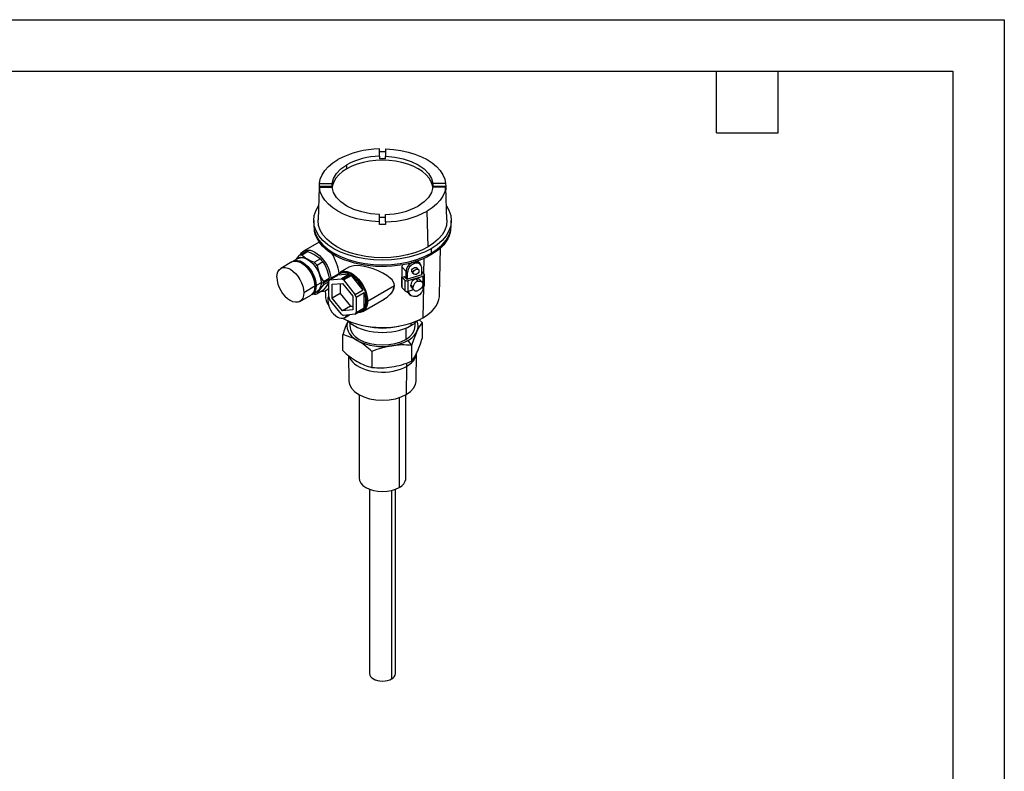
# Model space of a CAD drawing. Header units: millimetres. Extents: x 0 to 1397, y 0 to 1080.
# Tile 3 of 3: x 789 to 1397, y 615 to 1080. Entities that reach past the tile are written whole.
import ezdxf

# ---------------------------------------------------------------- set-up
doc = ezdxf.new("R2010")
doc.units = ezdxf.units.MM
doc.header["$LTSCALE"] = 5
doc.layers.add('TEXT', color=140, linetype='Continuous', lineweight=25)

msp = doc.modelspace()

# ---------------------------------------------------------------- linework, layer by layer
at = {"color": 7, "linetype": 'Continuous'}
for p, q in [((0.012351, 1079.51337), (1397.012351, 1079.51337)), ((1397.012351, 1079.51337), (1397.012351, 0.01337))]:
    msp.add_line(p, q, dxfattribs=at)
for p, q in [((1011.050559, 995.145424), (1011.050559, 999.655321)), ((1011.050559, 998.096965), (1014.950559, 998.096965)), ((1014.950559, 999.655321), (1014.950559, 995.145424)), ((1011.050559, 995.145424), (1011.050559, 993.55317)), ((1014.950559, 993.55317), (1011.050559, 993.55317)), ((1014.950559, 993.55317), (1014.950559, 995.145424)), ((990.938828, 987.455605), (990.938828, 989.905227)), ((973.950779, 976.057422), (973.209473, 955.93552)), ((973.99062, 976.702717), (974.04934, 978.294972)), ((973.99062, 974.451295), (973.99062, 976.702717)), ((973.99062, 976.702717), (981.861557, 976.702717)), ((974.04934, 976.04355), (973.99062, 974.451295)), ((974.04934, 978.294972), (981.861557, 978.294972)), ((974.04934, 976.04355), (981.861557, 976.04355)), ((981.861557, 976.702717), (981.861557, 978.294972)), ((981.861557, 976.702717), (981.861557, 976.04355)), ((1044.139562, 978.294972), (1044.139562, 976.702717)), ((1051.951779, 978.294972), (1044.139562, 978.294972)), ((1044.139562, 976.04355), (1044.139562, 976.702717)), ((1044.139562, 976.702717), (1052.010499, 976.702717)), ((1051.951779, 976.04355), (1044.139562, 976.04355)), ((1051.951779, 978.294972), (1052.010499, 976.702717)), ((1052.010499, 974.451295), (1051.951779, 976.04355)), ((1052.010499, 976.702717), (1052.010499, 974.451295)), ((1052.791646, 955.93552), (1052.05034, 976.057422)), ((1041.143409, 939.202754), (1040.577724, 961.249302)), ((970.500559, 955.449275), (970.500559, 952.673036)), ((1011.050559, 954.6832), (1011.050559, 959.193097)), ((1011.050559, 957.600842), (1014.950559, 957.600842)), ((1011.050559, 953.057047), (1011.050559, 954.6832)), ((1014.950559, 954.6832), (1014.950559, 959.193097)), ((1014.950559, 954.6832), (1014.950559, 953.057047)), ((1055.500559, 952.673036), (1055.500559, 955.449275)), ((1014.950559, 953.057047), (1011.050559, 953.057047)), ((973.91337, 942.189024), (964.281828, 936.628854)), ((1043.052598, 938.100603), (1043.052598, 935.324364)), ((1048.297871, 909.553164), (1048.918961, 938.605281)), ((960.785545, 932.07022), (957.780341, 930.335353)), ((965.387114, 936.129063), (961.770716, 934.041361)), ((966.902917, 936.264599), (963.286519, 934.176896)), ((974.679806, 931.775096), (971.063408, 929.687394)), ((1035.97601, 929.149279), (1034.64617, 930.593113)), ((1038.519755, 932.00954), (1038.379444, 922.808068)), ((1042.875821, 934.201604), (1042.875821, 935.234868)), ((957.020201, 929.896533), (950.178943, 925.947159)), ((976.195608, 929.889452), (972.57921, 927.80175)), ((992.2013, 926.621362), (986.909245, 923.566324)), ((1025.005831, 915.218243), (1025.123879, 926.726642)), ((1025.123879, 926.726642), (1025.409273, 928.144351)), ((1027.473306, 924.17582), (1025.123879, 926.726642)), ((1031.985307, 923.273411), (1031.046395, 924.292807)), ((1032.810878, 928.917075), (1032.107328, 929.680934)), ((1035.222296, 925.170398), (1034.283384, 926.189795)), ((1036.492515, 928.215458), (1035.788965, 928.979317)), ((1037.224158, 921.901532), (1037.224158, 926.189025)), ((976.467655, 917.779689), (980.084053, 919.867391)), ((980.125171, 918.833064), (976.508773, 916.745362)), ((980.357469, 918.784455), (979.766541, 917.943669)), ((980.357469, 918.784455), (985.307217, 921.641883)), ((980.357469, 918.784455), (987.660893, 919.437491)), ((982.201876, 920.44512), (985.529311, 922.366007)), ((982.201876, 920.44512), (982.718007, 920.147164)), ((992.610641, 922.294919), (985.307217, 921.641883)), ((987.209221, 923.046695), (986.502114, 922.638491)), ((992.610641, 922.294919), (987.660893, 919.437491)), ((988.251822, 919.117654), (987.660893, 919.437491)), ((988.251822, 919.117654), (993.908676, 922.383287)), ((988.842751, 918.755219), (988.251822, 919.117654)), ((988.842751, 918.755219), (993.792498, 921.612647)), ((988.842751, 918.755219), (996.146175, 909.669829)), ((1001.095922, 912.527258), (993.792498, 921.612647)), ((1025.212744, 920.503088), (1026.533645, 920.908537)), ((1025.212744, 920.503088), (1026.855895, 918.719086)), ((1025.212744, 913.970761), (1025.212744, 920.503088)), ((1027.473306, 919.888328), (1026.533645, 920.908537)), ((1026.855895, 918.719086), (1026.855895, 912.18676)), ((1027.473306, 924.17582), (1027.473306, 919.888328)), ((1028.180316, 919.125616), (1027.476827, 919.889409)), ((1027.691153, 919.955196), (1027.691153, 924.242688)), ((1028.397593, 923.479717), (1027.694043, 924.243575)), ((1027.694043, 919.653573), (1027.694043, 919.956083)), ((1028.180316, 919.125616), (1028.397532, 919.19229)), ((1028.397593, 919.192224), (1028.397593, 923.479717)), ((1037.224158, 921.901532), (1028.397593, 919.192224)), ((1028.884524, 918.361044), (1038.155473, 921.206756)), ((1028.884524, 911.828718), (1028.884524, 918.361044)), ((1031.341196, 923.4799), (1032.280109, 922.460503)), ((1033.519998, 919.37563), (1034.834519, 917.948428)), ((1037.408933, 917.461693), (1036.094413, 918.888895)), ((1037.224097, 923.371372), (1037.230529, 923.373346)), ((1037.230529, 921.903573), (1037.224097, 921.901599)), ((1038.775687, 922.377858), (1037.224158, 924.062385)), ((1037.230529, 923.373346), (1037.224158, 923.380263)), ((1037.230529, 921.903573), (1037.230529, 923.373346)), ((1037.230529, 922.210987), (1037.451266, 921.971328)), ((1037.230529, 921.903573), (1037.451266, 921.971328)), ((1038.511926, 921.359022), (1038.155473, 921.206756)), ((1038.155473, 914.674429), (1038.155473, 921.206756)), ((1038.511926, 921.359022), (1038.511926, 914.826695)), ((1038.951266, 915.439001), (1038.951266, 921.971328)), ((971.263582, 914.860349), (964.422324, 910.910975)), ((971.606528, 915.540009), (971.226181, 915.320439)), ((975.028925, 917.034035), (972.023721, 915.299168)), ((976.195608, 912.313652), (972.57921, 910.22595)), ((976.508773, 916.745362), (975.170347, 916.952395)), ((979.766541, 917.662915), (976.467655, 915.758509)), ((978.28069, 912.379486), (979.766541, 913.237249)), ((979.766541, 908.205243), (979.766541, 917.943669)), ((981.887861, 916.092714), (988.251822, 916.661748)), ((981.887861, 907.606973), (981.887861, 916.092714)), ((986.837608, 916.535296), (986.837608, 910.464402)), ((988.251822, 916.661748), (994.615783, 908.745041)), ((1001.095922, 912.527258), (996.146175, 909.669829)), ((1003.808171, 905.726783), (1020.317599, 915.257472)), ((1020.185303, 915.345347), (1020.210142, 914.693326)), ((1025.005831, 914.606696), (1025.005831, 915.218243)), ((1025.212744, 914.382046), (1025.005831, 914.606696)), ((1025.212744, 913.970761), (1026.855895, 912.18676)), ((1029.105261, 911.896473), (1032.155649, 912.832787)), ((1030.429682, 915.569166), (1031.744202, 914.141965)), ((1030.945584, 914.146579), (1032.260104, 912.719377)), ((1037.44264, 914.455626), (1037.934736, 914.606674)), ((1037.934736, 914.606674), (1038.155473, 914.674429)), ((1038.256071, 914.717402), (1037.961429, 895.39504)), ((1038.155473, 914.674429), (1038.511926, 914.826695)), ((961.977984, 905.508406), (968.819242, 909.45778)), ((969.579382, 909.896599), (972.584586, 911.631467)), ((971.063408, 910.090414), (970.381832, 910.359844)), ((977.649323, 912.075518), (977.703247, 909.553164)), ((979.766541, 908.205243), (980.357469, 906.682186)), ((987.660893, 897.596796), (980.357469, 906.682186)), ((986.837608, 910.464402), (981.887861, 907.606973)), ((988.251822, 899.690266), (981.887861, 907.606973)), ((986.837608, 910.464402), (993.20157, 902.547695)), ((994.615783, 908.745041), (994.615783, 900.2593)), ((996.737103, 908.146772), (996.146175, 909.669829)), ((996.737103, 908.146772), (1001.686851, 911.0042)), ((996.737103, 908.146772), (996.737103, 898.408346)), ((1000.908107, 899.316956), (1013.943838, 906.842323)), ((1001.686851, 901.265774), (1001.686851, 911.0042)), ((1027.892469, 911.743452), (1028.401053, 911.191271)), ((1028.401053, 911.191271), (1028.401053, 911.736786)), ((1028.401053, 911.191271), (1028.772254, 911.305211)), ((1028.884524, 911.828718), (1029.105261, 911.896473)), ((1030.206063, 909.422971), (1030.886275, 909.001456)), ((993.20157, 902.547695), (988.251822, 899.690266)), ((994.615783, 900.2593), (988.251822, 899.690266)), ((993.20157, 902.547695), (994.615783, 902.674147)), ((996.146175, 897.56756), (1001.095922, 900.424989)), ((1001.686851, 901.265774), (996.737103, 898.408346)), ((987.660893, 897.596796), (988.251822, 897.234361)), ((988.251822, 897.234361), (988.842751, 896.914524)), ((996.146175, 897.56756), (988.842751, 896.914524)), ((989.460918, 895.382758), (992.591671, 897.190103)), ((996.146175, 897.56756), (996.737103, 898.408346)), ((999.901025, 899.428381), (1000.608132, 899.836585)), ((1037.538371, 892.562103), (1035.60827, 894.232651)), ((992.750559, 892.444438), (992.750559, 890.370972)), ((1027.319472, 889.005447), (1027.319472, 882.10484)), ((1030.501452, 892.107138), (1030.501452, 890.556336)), ((1033.250559, 890.370972), (1033.250559, 892.444438)), ((1037.538371, 892.562103), (1037.538371, 882.706391)), ((988.462748, 875.115189), (988.462748, 884.9709)), ((1028.556909, 881.390483), (1030.963484, 878.396726)), ((1030.963484, 878.396726), (1030.963484, 868.541014)), ((991.931633, 872.16178), (992.201592, 856.364869)), ((1006.425673, 874.601125), (1006.425673, 864.745413)), ((1033.799527, 856.364869), (1034.095987, 873.712496)), ((1027.920512, 865.42705), (1027.70838, 847.993884)), ((1027.920512, 867.429225), (1027.920512, 865.42705)), ((998.500559, 847.895425), (998.500559, 796.468779)), ((1023.253608, 846.098582), (1023.253608, 790.54982)), ((1027.500559, 796.468779), (1027.500559, 847.895425)), ((1005.000559, 789.491611), (1005.000559, 675.669731)), ((1018.657414, 788.768595), (1018.657414, 672.404099)), ((1021.000559, 675.669731), (1021.000559, 789.491611)), ((1017.688168, 671.923053), (1017.872116, 672.002932))]:
    msp.add_line(p, q)
at = {"flags": 128}
for points in [[(1014.950559, 999.655321), (1019.697962, 999.349018), (1024.344885, 998.709955), (1028.82161, 997.74772), (1033.060974, 996.476749), (1036.999374, 994.916111), (1040.577724, 993.089219), (1043.742337, 991.023482), (1046.445735, 988.749891), (1048.64736, 986.302559), (1050.31418, 983.7182), (1051.421189, 981.035589), (1051.951779, 978.294972)], [(974.04934, 978.294972), (974.57993, 981.035589), (975.686939, 983.7182), (977.353759, 986.302559), (979.555384, 988.749891), (982.258782, 991.023482), (985.423395, 993.089219)], [(1044.076899, 975.808802), (1043.933639, 977.070595), (1043.137445, 979.381325), (1041.825601, 981.612294), (1040.020552, 983.725326), (1037.753184, 985.68427), (1035.062291, 987.455605), (1031.993916, 989.009024), (1028.600559, 990.317948), (1024.940282, 991.35998), (1021.075714, 992.117292), (1017.072977, 992.576925), (1013.000559, 992.731015), (1008.928142, 992.576925), (1004.925405, 992.117292), (1001.060836, 991.35998), (997.400559, 990.317948), (994.007203, 989.009024), (990.938828, 987.455605)], [(1014.950559, 995.145424), (1020.51549, 994.650366), (1025.835669, 993.585967), (1030.737821, 991.986894), (1035.062291, 989.905227), (1038.668234, 987.408764), (1041.43821, 984.578811), (1043.282003, 981.507538), (1044.139562, 978.294972)], [(981.861557, 978.294972), (982.719116, 981.507538), (984.562909, 984.578811), (987.332884, 987.408764), (990.938828, 989.905227)], [(990.938828, 987.455605), (988.247935, 985.68427), (985.980567, 983.725326), (984.175518, 981.612294), (982.863674, 979.381325), (982.06748, 977.070595), (981.92422, 975.808802)], [(1011.050559, 954.6832), (1006.303157, 954.989503), (1001.656234, 955.628566), (997.179509, 956.590801), (992.940145, 957.861772), (989.001744, 959.42241), (985.423395, 961.249302), (982.258782, 963.31504), (979.555384, 965.58863), (977.353759, 968.035962), (975.686939, 970.620321), (974.57993, 973.302932), (974.04934, 976.04355)], [(1011.050559, 959.193097), (1005.485628, 959.688155), (1000.16545, 960.752554), (995.263298, 962.351627), (990.938828, 964.433294), (987.332884, 966.929757), (984.562909, 969.75971), (982.719116, 972.830983), (981.861557, 976.04355)], [(1044.139562, 976.04355), (1043.282003, 972.830983), (1041.43821, 969.75971), (1038.668234, 966.929757), (1035.062291, 964.433294)], [(1051.951779, 976.04355), (1051.421189, 973.302932), (1050.31418, 970.620321), (1048.64736, 968.035962), (1046.445735, 965.58863), (1043.742337, 963.31504), (1040.577724, 961.249302)], [(1043.052598, 938.100603), (1038.87292, 935.984567), (1034.250559, 934.201577), (1029.264605, 932.782142), (1024.000369, 931.750548), (1018.547923, 931.124445), (1013.000559, 930.914547), (1007.453196, 931.124445), (1002.00075, 931.750548), (996.736514, 932.782142), (991.750559, 934.201577), (987.128199, 935.984567), (982.948521, 938.100603), (979.283042, 940.513479), (976.19448, 943.181911), (973.735679, 946.060241), (971.948712, 949.09922), (970.864153, 952.24685), (970.500559, 955.449275), (970.864153, 958.6517), (971.948712, 961.79933), (973.524209, 964.478676)], [(1052.476909, 964.478676), (1054.052407, 961.79933), (1055.136966, 958.6517), (1055.500559, 955.449275), (1055.136966, 952.24685), (1054.052407, 949.09922), (1052.26544, 946.060241), (1049.806639, 943.181911), (1046.718076, 940.513479), (1043.052598, 938.100603)], [(1041.143409, 939.202754), (1037.229264, 937.221148), (1032.900559, 935.551431), (1028.23136, 934.222172), (1023.301557, 933.256114), (1018.195502, 932.669787), (1013.000559, 932.473224), (1007.805617, 932.669787), (1002.699561, 933.256114), (997.769759, 934.222172), (993.100559, 935.551431), (988.771855, 937.221148), (984.85771, 939.202754), (981.425096, 941.462341), (978.532748, 943.96125), (976.230154, 946.656721), (974.556712, 949.502635), (973.541054, 952.450299), (973.200559, 955.449275), (973.255828, 955.936063)], [(1052.745291, 955.936063), (1052.800559, 955.449275), (1052.460065, 952.450299), (1051.444407, 949.502635), (1049.770965, 946.656721), (1047.46837, 943.96125), (1044.576022, 941.462341), (1041.143409, 939.202754)], [(970.500559, 952.673036), (970.864153, 949.470612), (971.948712, 946.322981), (973.735679, 943.284002), (976.19448, 940.405672), (979.283042, 937.73724), (982.948521, 935.324364), (987.128199, 933.208328), (991.750559, 931.425339), (996.736514, 930.005903), (1002.00075, 928.974309), (1007.453196, 928.348206), (1013.000559, 928.138308), (1018.547923, 928.348206), (1024.000369, 928.974309), (1029.264605, 930.005903), (1034.250559, 931.425339), (1038.87292, 933.208328), (1043.052598, 935.324364)], [(1042.875821, 934.201604), (1040.374985, 932.869753), (1037.696615, 931.65839), (1034.858082, 930.575372), (1031.877795, 929.627723), (1028.775081, 928.821588), (1025.570063, 928.162196), (1022.283528, 927.653822), (1018.936789, 927.299764), (1015.551551, 927.102318), (1012.149769, 927.062765), (1008.753505, 927.181361), (1005.384784, 927.457336), (1002.065455, 927.888902), (998.817044, 928.473259), (995.660618, 929.206618), (992.616649, 930.084222), (989.704877, 931.100379), (986.944187, 932.2485), (984.352482, 933.521139), (981.946571, 934.910042), (979.742057, 936.406201), (977.753238, 937.999914), (975.99301, 939.680844), (974.472791, 941.43809), (973.202439, 943.260256), (972.190193, 945.135523), (971.442618, 947.051731), (970.964563, 948.996452), (970.94271, 949.124703)], [(1043.052598, 935.324364), (1046.718076, 937.73724), (1049.806639, 940.405672), (1052.26544, 943.284002), (1054.052407, 946.322981), (1055.136966, 949.470612), (1055.500559, 952.673036)], [(1054.945534, 948.522705), (1054.831453, 948.021313), (1054.218141, 946.089281), (1053.337516, 944.192005), (1052.195291, 942.341788), (1050.798873, 940.550629), (1049.157318, 938.830146), (1047.281273, 937.191495), (1045.182904, 935.645306), (1042.875821, 934.201604)], [(962.194509, 934.286011), (962.276362, 934.451432), (962.953274, 935.492187), (963.79972, 936.309257), (964.798469, 936.88601), (965.929188, 937.210704), (967.16886, 937.27673), (968.492249, 937.082743), (969.872414, 936.632693), (971.281259, 935.935741), (972.690104, 935.006075), (974.070269, 933.862621), (975.393658, 932.528656), (976.63333, 931.031335), (977.76405, 929.40114), (978.762798, 927.671256), (979.609244, 925.8769), (980.286157, 924.0546), (980.779755, 922.241451), (981.079992, 920.474364), (981.172697, 919.255076)], [(957.020243, 929.89645), (958.284121, 930.364592), (959.726665, 930.422216), (961.291915, 930.066914), (962.919722, 929.312338), (964.547528, 928.187488), (966.112779, 926.735591), (967.555322, 925.012442), (968.819722, 923.084261), (969.857388, 921.025147), (970.628443, 918.914231), (971.103257, 916.832633), (971.263582, 914.860349)], [(957.437536, 930.051016), (957.779861, 930.335076), (959.044261, 930.803412), (960.486804, 930.861036), (962.052055, 930.505733), (963.679861, 929.751158), (965.307668, 928.626308), (966.872918, 927.174411), (968.315462, 925.451262), (969.579861, 923.523081), (970.617527, 921.463967), (971.388583, 919.35305), (971.863397, 917.271452), (972.023721, 915.299168)], [(959.659776, 931.420327), (960.444867, 932.460196), (961.770716, 934.041361)], [(960.025897, 931.631684), (960.685065, 932.243148), (962.442425, 932.785809), (964.488913, 932.583269), (966.685065, 931.649333)], [(960.785587, 932.070136), (962.049465, 932.538279), (963.492008, 932.595903), (965.057259, 932.2406), (966.685065, 931.486025), (968.312872, 930.361175), (969.878122, 928.909278), (971.320665, 927.186129), (972.585065, 925.257948), (973.622731, 923.198834), (974.393787, 921.087917), (974.8686, 919.00632), (975.028925, 917.034035)], [(963.286519, 934.176896), (964.855062, 932.854534), (966.685065, 931.649333)], [(966.685065, 931.649333), (968.772761, 930.592894), (971.063408, 929.687394)], [(966.902917, 936.264599), (969.193563, 935.359098), (971.281259, 934.302659)], [(971.281259, 934.302659), (973.111263, 933.097458), (974.679806, 931.775096)], [(947.734603, 920.54459), (947.894928, 922.331767), (948.369742, 923.865157), (949.140797, 925.085832), (950.178464, 925.946882), (951.442863, 926.415218), (952.885407, 926.472842), (954.450657, 926.117539), (956.078464, 925.362964), (957.70627, 924.238114), (959.271521, 922.786217), (960.714064, 921.063068), (961.978464, 919.134887), (963.01613, 917.075773), (963.787185, 914.964857), (964.261999, 912.883259), (964.422324, 910.910975)], [(961.559523, 930.116522), (962.133445, 929.986245), (963.679861, 929.269399), (965.226277, 928.200791), (966.713266, 926.821489), (968.083682, 925.184497), (969.284861, 923.352726), (970.270644, 921.396567), (971.003147, 919.391197), (971.45422, 917.413679), (971.606528, 915.540009)], [(972.57921, 927.80175), (973.182956, 925.106654), (974.033534, 922.507907)], [(976.195608, 929.889452), (977.521457, 927.611218), (978.629729, 925.161234)], [(978.629729, 925.161234), (979.480307, 922.562486), (980.084053, 919.867391)], [(1020.317599, 915.257472), (1020.155904, 916.383897), (1019.739913, 917.476606), (1018.89626, 918.767478), (1017.763226, 919.956563), (1015.622183, 921.594473), (1013.101421, 923.067966), (1010.28589, 924.403016), (1007.230614, 925.596034), (1004.533086, 926.456453), (1001.749468, 927.143795), (999.492622, 927.52126), (997.281204, 927.685117), (995.296162, 927.5878), (993.479476, 927.18883), (992.207481, 926.609644)], [(1031.046395, 924.292807), (1031.180815, 924.959021), (1031.563613, 925.60633), (1032.136511, 926.136188), (1032.81229, 926.467929), (1033.488069, 926.551048), (1034.060966, 926.372891), (1034.255177, 926.163707)], [(1031.369403, 923.505988), (1031.180815, 923.709114), (1031.046395, 924.292807)], [(1031.985307, 923.273411), (1032.119728, 923.939624), (1032.502526, 924.586934), (1033.075424, 925.116792), (1033.751202, 925.448533), (1034.426981, 925.531651), (1034.999879, 925.353494), (1035.382677, 924.941184), (1035.517098, 924.357491)], [(1035.517098, 924.357491), (1035.382677, 923.691278), (1034.999879, 923.043968), (1034.426981, 922.51411), (1033.751202, 922.182369), (1033.075424, 922.09925), (1032.502526, 922.277407), (1032.119728, 922.689718), (1031.985307, 923.273411)], [(1032.107328, 929.680934), (1033.430446, 929.898969), (1034.749751, 929.678923), (1035.770982, 928.998761), (1035.784106, 928.975804)], [(974.033534, 922.507907), (974.881218, 919.655341), (975.170347, 916.952395)], [(974.033534, 922.507907), (975.141806, 920.057923), (976.467655, 917.779689)], [(984.918521, 921.417494), (985.580691, 922.429657), (986.427137, 923.246728), (987.425886, 923.82348), (988.556605, 924.148175), (989.796278, 924.2142), (991.119666, 924.020213), (992.499831, 923.570163), (993.908676, 922.873211), (995.317522, 921.943545), (996.697687, 920.800091), (998.021075, 919.466125), (999.260748, 917.968805), (1000.391467, 916.338609), (1001.390216, 914.608726), (1002.236662, 912.81437), (1002.913574, 910.992069), (1003.407172, 909.17892), (1003.707409, 907.411834), (1003.808171, 905.726783)], [(993.908676, 922.383287), (995.257142, 921.493464), (996.578157, 920.399015), (997.844829, 919.122219), (999.031373, 917.689069), (1000.113633, 916.12874), (1001.069578, 914.472994), (1001.879748, 912.755539), (1002.527649, 911.011337), (1003.000094, 909.275894), (1003.287463, 907.58454), (1003.383907, 905.971706), (1003.287463, 904.470223), (1003.000094, 903.110658), (1002.527649, 901.920688), (1001.879748, 900.924537), (1001.069578, 900.142484), (1000.608132, 899.836585)], [(1038.511926, 921.359022), (1038.666712, 921.463876), (1038.790734, 921.581574), (1038.880854, 921.709136), (1038.93479, 921.843335), (1038.951177, 921.980774), (1038.9296, 922.117973), (1038.870606, 922.251461), (1038.775687, 922.377858)], [(971.263582, 914.860349), (971.103257, 913.073172), (970.628443, 911.539782), (969.857388, 910.319107), (968.819722, 909.458057), (968.8192, 909.457864)], [(972.023721, 915.299168), (971.863397, 913.511991), (971.388583, 911.978602), (970.617527, 910.757927), (969.579861, 909.896876), (969.162047, 909.742117)], [(971.606528, 915.540009), (971.45422, 913.84219), (971.280144, 913.28002)], [(974.033534, 912.709417), (972.685065, 911.458538), (971.824959, 911.192944)], [(974.033534, 912.709417), (973.182956, 911.390253), (972.57921, 910.22595)], [(975.028925, 917.034035), (974.8686, 915.246858), (974.393787, 913.713469), (973.622731, 912.492794), (972.585065, 911.631744), (972.584544, 911.63155)], [(975.170347, 916.952395), (974.881218, 914.583269), (974.033534, 912.709417)], [(976.467655, 915.758509), (975.141806, 914.177345), (974.033534, 912.709417)], [(978.629729, 915.362744), (977.521457, 913.894817), (976.195608, 912.313652)], [(979.766541, 917.2339), (979.480307, 916.681908), (978.629729, 915.362744)], [(1013.910751, 906.89699), (1015.837313, 908.089659), (1018.236551, 910.321285), (1019.110391, 911.483753), (1019.786065, 912.724266), (1020.195986, 913.987283), (1020.317599, 915.257472)], [(1037.934736, 914.606674), (1037.83118, 912.741952), (1037.071286, 910.954814), (1035.77074, 909.517338), (1034.127539, 908.648365), (1032.391846, 908.480188), (1030.827904, 909.038412), (1029.673808, 910.238052), (1029.105261, 911.896473)], [(1030.994946, 914.192232), (1030.664918, 914.547704), (1030.429682, 915.569166)], [(1034.834519, 917.948428), (1036.017132, 918.093886), (1037.019703, 917.782111), (1037.689599, 917.060568), (1037.924835, 916.039106), (1037.689599, 914.873232), (1037.019703, 913.740441), (1036.017132, 912.813189), (1034.834519, 912.232642)], [(964.422324, 910.910975), (964.261999, 909.123798), (963.787185, 907.590408), (963.01613, 906.369733), (961.978464, 905.508683), (960.714064, 905.040347), (959.271521, 904.982723), (957.70627, 905.338026), (956.078464, 906.092601)], [(1037.961429, 895.39504), (1040.098419, 896.744716), (1042.017233, 898.199543), (1043.702421, 899.747807), (1045.140417, 901.377042), (1046.319641, 903.074132), (1047.230599, 904.825412), (1047.865958, 906.616782), (1048.2206, 908.433819), (1048.297871, 909.553164)], [(1003.808171, 905.726783), (1003.707409, 904.15807), (1003.407172, 902.737629), (1002.913574, 901.494377), (1002.236661, 900.453622), (1001.390215, 899.636552), (1000.391467, 899.059799), (999.260747, 898.735105), (998.051743, 898.667621)], [(1001.095922, 900.424989), (999.689282, 899.313637), (998.680745, 899.030736)], [(990.853162, 897.094285), (990.764156, 896.882505), (990.208734, 896.003205), (989.461263, 895.382957), (988.550466, 895.045597), (987.511346, 895.004088), (986.383835, 895.260026), (985.211263, 895.803576)], [(988.630024, 895.062124), (989.184689, 894.763066), (991.616171, 893.591203), (994.219827, 892.549881), (996.974695, 891.647484), (999.858593, 890.891279), (1002.848303, 890.287352), (1005.919753, 889.840567), (1009.048213, 889.554522), (1012.208496, 889.431518), (1015.375155, 889.472547), (1018.522696, 889.677278), (1021.625776, 890.044062), (1024.65941, 890.569947), (1027.599175, 891.250699), (1030.4214, 892.080836), (1033.103362, 893.053675), (1035.623469, 894.161382), (1037.961429, 895.39504)], [(991.750191, 893.658059), (991.188772, 892.028698), (991.000559, 890.370972), (991.188772, 888.713247), (991.750191, 887.083885), (992.67521, 885.510767), (993.948001, 884.020807), (995.546786, 882.639501), (997.44421, 881.390483)], [(992.750559, 890.370972), (993.139657, 888.090352), (994.291999, 885.897374), (996.1633, 883.876314), (998.681647, 882.10484), (1001.750262, 880.651029), (1005.25122, 879.57075), (1009.04998, 878.905518), (1013.000559, 878.680896), (1016.951138, 878.905518), (1020.749899, 879.57075), (1024.250857, 880.651029), (1027.319472, 882.10484)], [(995.499667, 890.556336), (997.569187, 889.488679), (999.832766, 888.5615), (1002.261937, 887.78646), (1004.826153, 887.173303), (1007.493166, 886.729742), (1010.229439, 886.461355), (1013.000559, 886.371516), (1015.77168, 886.461355), (1018.507953, 886.729742), (1021.174966, 887.173303), (1023.739182, 887.78646), (1026.168353, 888.5615), (1028.431932, 889.488679), (1030.501452, 890.556336)], [(1027.319472, 882.10484), (1029.837819, 883.876314), (1031.70912, 885.897374), (1032.861461, 888.090352), (1033.250559, 890.370972)], [(992.251696, 871.827205), (992.619524, 870.887541), (993.391327, 869.542941), (994.42831, 868.259158), (995.716451, 867.053553), (997.23833, 865.94243), (998.973367, 864.940815), (1000.898097, 864.062253), (1002.986492, 863.318625), (1005.21031, 862.719987), (1007.539478, 862.274435), (1009.942497, 861.987994), (1012.386872, 861.864538), (1014.839546, 861.905737), (1017.26735, 862.111032), (1019.637454, 862.477649), (1021.917805, 863.000629), (1024.077565, 863.672899), (1026.087528, 864.485369), (1027.920512, 865.42705)], [(1027.920512, 865.42705), (1029.55173, 866.48521), (1030.959121, 867.645537), (1032.123654, 868.89234), (1033.029579, 870.208758), (1033.664647, 871.57699), (1034.020268, 872.978532), (1034.077716, 873.473509)], [(992.220585, 856.367155), (992.600226, 854.141965), (993.783865, 851.889425), (995.705991, 849.813472), (998.292738, 847.993884), (1001.444699, 846.500587), (1005.040744, 845.390967), (1008.942681, 844.707667), (1013.000559, 844.476944), (1017.058438, 844.707667), (1020.960375, 845.390967), (1024.55642, 846.500587), (1027.70838, 847.993884)], [(1027.70838, 847.993884), (1030.295127, 849.813472), (1032.217254, 851.889425), (1033.400893, 854.141965), (1033.780534, 856.367155)], [(998.500559, 796.468779), (998.779173, 794.835742), (999.604306, 793.265461), (1000.94425, 791.818283), (1002.747511, 790.54982), (1004.944791, 789.50882), (1007.45165, 788.735287), (1010.17175, 788.258947), (1013.000559, 788.098107), (1015.829369, 788.258947), (1018.549469, 788.735287), (1021.056328, 789.50882), (1023.253608, 790.54982)], [(1005.000559, 675.700291), (1004.995787, 675.672541), (1005.14759, 674.774046), (1005.601256, 673.906714), (1006.339106, 673.107364), (1007.340348, 672.40214), (1008.560926, 671.824542), (1009.940031, 671.39977), (1011.444506, 671.136824), (1013.000275, 671.048674), (1014.562847, 671.137539), (1016.063205, 671.400276), (1017.443817, 671.825937), (1018.660789, 672.40215)], [(1005.000559, 675.669731), (1005.154277, 674.768745), (1005.609523, 673.902384), (1006.348803, 673.10394), (1007.343705, 672.404099), (1008.555998, 671.829754), (1009.939092, 671.402977), (1011.439837, 671.140169), (1013.000559, 671.051429), (1014.561282, 671.140169), (1016.062027, 671.402977), (1017.445121, 671.829754), (1018.657414, 672.404099)], [(1018.660789, 672.40215), (1019.656285, 673.102409), (1020.396006, 673.901329), (1020.851523, 674.768208), (1021.005333, 675.669731), (1021.000559, 675.697711)], [(1008.116594, 672.008453), (1009.288301, 671.558246), (1010.279584, 671.282164)]]:
    msp.add_lwpolyline(points, dxfattribs=at)
for centre, radius, start, end in [((1011.546641, 944.425325), 55.232224, 90.514623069, 118.227331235), ((1011.798018, 951.062465), 44.089296, 90.971398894, 118.236516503), ((1014.2031, 1003.276056), 44.089296, 270.971398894, 298.236516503), ((1014.454478, 1009.913196), 55.232224, 270.514623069, 298.227331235), ((962.998387, 928.855319), 5.329372, 86.90080249, 103.318233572), ((966.614785, 930.943021), 5.329372, 86.90080249, 103.318233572), ((956.752141, 916.140306), 18.417191, 20.227113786, 57.362029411), ((958.854925, 917.501962), 21.310777, 35.540495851, 42.048647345), ((953.566714, 917.989757), 32.993609, 8.314750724, 31.057200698), ((955.238527, 915.41426), 21.310777, 35.540495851, 42.048647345), ((1033.476779, 923.903955), 6.009625, 111.885865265, 177.407147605), ((1033.880336, 923.732132), 6.207399, 106.596407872, 175.273900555), ((1034.586151, 922.966436), 6.209807, 106.611585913, 175.258722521), ((1034.139192, 926.132145), 3.085491, 1.056287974, 115.499503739), ((1033.849253, 927.356085), 2.807615, 19.475945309, 103.350422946), ((965.850153, 921.368948), 18.134297, 182.605478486, 237.39452166), ((966.797566, 918.821226), 13.327611, 0.050891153, 4.502123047), ((967.75166, 919.367992), 14.490305, 1.975015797, 4.262976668), ((989.357239, 917.513785), 5.783068, 55.766023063, 134.453012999), ((989.990592, 916.975416), 6.678057, 54.076101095, 114.613440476), ((981.876005, 904.555222), 20.807657, 22.527691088, 55.061452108), ((1028.191992, 920.363252), 2.118593, 230.901692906, 289.079682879), ((1034.765095, 915.207101), 4.350505, 106.630341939, 175.22610834), ((1034.439862, 917.484226), 2.103225, 40.252534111, 115.935467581), ((975.735566, 916.775664), 5.059718, 264.015128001, 322.814197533), ((963.181167, 916.733524), 13.327611, 0.050891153, 4.502123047), ((964.929871, 916.733524), 11.578908, 355.169625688, 0.058578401), ((1011.933791, 915.872307), 8.359903, 311.463861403, 351.892659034), ((1028.191992, 913.830926), 2.118593, 230.901692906, 289.079682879), ((1036.079615, 913.779899), 4.350505, 106.630341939, 175.22610834), ((1033.902191, 914.179195), 2.15831, 180.988398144, 295.592711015), ((1038.208591, 915.508113), 0.745884, 293.996373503, 354.683485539), ((971.351539, 915.411992), 5.329372, 266.90080249, 283.318233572), ((990.770272, 909.996186), 13.074532, 181.941803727, 212.75933323), ((984.625555, 906.407238), 5.428144, 153.52797612, 182.041091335), ((992.250192, 906.807725), 13.062841, 182.605478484, 237.39452166), ((990.371827, 906.134987), 12.318238, 336.716258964, 23.283741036), ((1031.394938, 911.965228), 2.791309, 183.827089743, 244.926009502), ((1065.24187, 860.881321), 80.469506, 155.963486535, 162.580662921), ((1004.525748, 906.639448), 18.442794, 224.825105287, 240.698211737), ((1013.000559, 930.773195), 41.738892, 255.930875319, 284.069124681), ((1021.463134, 906.651802), 18.459557, 299.316142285, 315.393464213), ((1027.494222, 890.349333), 7.504413, 334.205989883, 24.811593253), ((1058.065941, 876.518144), 26.053594, 141.989492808, 156.075109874), ((980.703217, 852.450958), 33.432872, 59.951392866, 76.579681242), ((1022.293335, 893.348755), 13.499356, 297.644912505, 332.348879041), ((1107.50967, 854.395296), 80.220865, 155.953220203, 162.59092901), ((960.885031, 906.748371), 80.335243, 335.957950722, 342.586198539), ((970.374368, 836.245158), 52.639118, 46.774090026, 59.052439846), ((1012.963216, 911.384531), 33.77103, 242.642825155, 279.771096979), ((1027.878552, 822.689847), 56.169446, 99.410385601, 112.453373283), ((1014.719597, 906.468275), 28.642047, 277.977333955, 298.888838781), ((1026.015531, 828.623166), 50.018892, 84.322920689, 98.41625951), ((1024.542164, 913.508343), 52.685468, 226.779511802, 239.04701809), ((1010.370655, 884.624134), 26.129129, 322.009954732, 336.054647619), ((1014.203856, 897.312146), 33.482716, 239.96385692, 256.567217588), ((1011.372254, 914.57631), 50.075812, 264.330971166, 278.408209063), ((1009.495733, 920.504389), 56.223275, 279.416656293, 292.44710296), ((1020.243932, 797.192421), 7.29262, 294.374658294, 354.305200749), ((1016.996903, 676.068982), 4.023514, 294.374658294, 354.305200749)]:
    msp.add_arc(centre, radius, start, end)
at = {"layer": 'TEXT'}
for p, q in [((31.75, 1047.75), (1365.25, 1047.75)), ((1219.2, 1009.65), (1219.2, 1047.75)), ((1257.3, 1009.65), (1257.3, 1047.75)), ((1365.25, 1047.75), (1365.25, 31.75)), ((1219.2, 1009.65), (1257.3, 1009.65))]:
    msp.add_line(p, q, dxfattribs=at)

doc.saveas('drawing.dxf')
